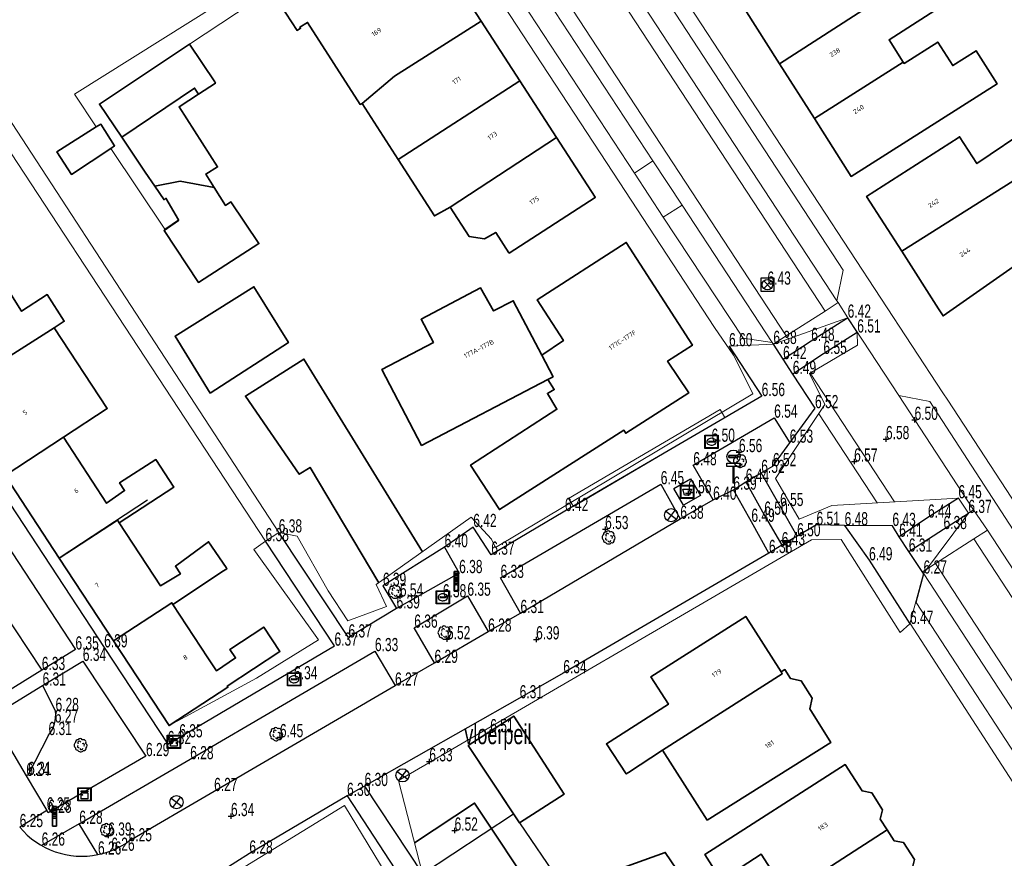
# Model space of a CAD drawing. Header units: metres. Extents: x 154991 to 155595, y 461305 to 461800.
# Tile 65 of 88: x 155293 to 155368, y 461616 to 461679. Entities that reach past the tile are written whole.
import ezdxf
from ezdxf.enums import TextEntityAlignment as Align

# ---------------------------------------------------------------- set-up
doc = ezdxf.new("R2010")
doc.units = ezdxf.units.M
for name, color, linetype in [('AFSLUITPAAL', 1, 'Continuous'), ('AFVAL-ONDERGRONDS', 255, 'Continuous'), ('B01', 204, 'Continuous'), ('B07', 230, 'Continuous'), ('BOOM', 1, 'Continuous'), ('BRANDKRAAN', 204, 'Continuous'), ('CAI-KAST', 153, 'Continuous'), ('GMV', 1, 'Continuous'), ('GMV text', 1, 'Continuous'), ('LICHTMAST', 1, 'Continuous'), ('M02', 102, 'Continuous'), ('ORL', 1, 'Continuous'), ('RIOOLPUT', 1, 'Continuous'), ('STRAATNAAMBORD', 1, 'Continuous'), ('VERKEERSBORD', 1, 'Continuous'), ('WATERLEIDINGPUT', 1, 'Continuous')]:
    doc.layers.add(name, color=color, linetype=linetype)
for name, color, linetype, lineweight in [('B-WE-GR-GROENVOORZIENING-GV', 80, 'Continuous', 18), ('B-WE-GR-HAAG-GV', 90, 'Continuous', 13), ('B-WE-IE-TERREINAFSCHEIDING_KUNSTMATIG_HEKWERK-G', 20, 'IE-TERREINAFSCHEIDING_KUNSTMATIG-SO', 18), ('B-WE-OG-BEBOUWING-GV', 7, 'Continuous', 35), ('B-WE-OG-BEBOUWING-T18', 10, 'Continuous', 18), ('B-WE-OG-TERREIN_ERF-GV', 7, 'Continuous', 18), ('B-WE-VH-VERHARDING_ASFALT-GV', 252, 'Continuous', 18), ('B-WE-VH-VERHARDING_BETONSTRAATSTEEN-GV', 7, 'Continuous', 18), ('B-WE-VH-VERHARDING_TEGEL-GV', 252, 'Continuous', 18)]:
    doc.layers.add(name, color=color, linetype=linetype, lineweight=lineweight)
doc.layers.add('X-XX-AL-HULPLIJN-G', color=210, linetype='Continuous', lineweight=18, plot=False)
doc.styles.add('NLCS-ISO-M200-T18', font='NLCS-ISO.ttf', dxfattribs={"height": 0.36})
doc.linetypes.add('IE-TERREINAFSCHEIDING_KUNSTMATIG-SO', pattern='A,4,[82,NLCS.SHX,S=0.75,R=90,X=0,Y=0],4,-2', length=10)

# ---------------------------------------------------------------- blocks, each defined once
blk = doc.blocks.new('HOOGTEPUNT', base_point=(155115.983561, 461420.975541))
at = {"layer": 'M02'}
for points in [[(155115.983561, 461421.175541, 0), (155115.983561, 461420.975541, 0), (155115.983561, 461420.775541, 0)], [(155115.783561, 461420.975541, 0), (155115.983561, 461420.975541, 0), (155116.183561, 461420.975541, 0)]]:
    blk.add_polyline3d(points, dxfattribs=at)
blk = doc.blocks.new('IMG-WATERLEIDINGPUT', base_point=(155108.622899, 461548.274535))
at = {"layer": 'WATERLEIDINGPUT'}
blk.add_polyline3d([(155108.122899, 461548.774535, 0), (155109.122899, 461548.774535, 0), (155109.122899, 461547.774535, 0), (155108.122899, 461547.774535, 0)], close=True, dxfattribs=at)
for points in [[(155108.159546, 461547.837546, 0), (155108.159546, 461548.71665, 0)], [(155108.181145, 461548.738249, 0), (155109.060711, 461548.738249, 0)], [(155109.08231, 461548.71665, 0), (155109.08231, 461547.837546, 0)], [(155108.428947, 461548.319173, 0), (155108.807801, 461548.319173, 0)], [(155108.807801, 461548.242279, 0), (155108.428947, 461548.242279, 0)], [(155109.060711, 461547.815946, 0), (155108.181145, 461547.815946, 0)]]:
    blk.add_polyline3d(points, dxfattribs=at)
for centre, radius, start, end in [((155108.181145, 461548.71665), 0.0216, 90, 180), ((155109.060711, 461548.71665), 0.0216, 0, 90), ((155108.472824, 461548.275493), 0.220693, 151.888112, 235.200633), ((155108.6049, 461548.130087), 0.411039, 88.615315, 142.645462), ((155108.617701, 461548.530876), 0.513782, 238.188568, 271.964555), ((155108.43507, 461548.280726), 0.038931, 99.048842, 260.951158), ((155108.631656, 461548.130318), 0.411032, 38.321444, 92.345755), ((155108.61088, 461548.533498), 0.51668, 272.710601, 302.730871), ((155108.801513, 461548.280726), 0.038957, 279.287799, 80.712201), ((155108.761254, 461548.277928), 0.220693, 305.766514, 29.079035), ((155108.181145, 461547.837546), 0.0216, 180, 270), ((155109.060711, 461547.837546), 0.0216, 270, 0)]:
    blk.add_arc(centre, radius, start, end, dxfattribs=at)
blk = doc.blocks.new('AFSLUITPAAL', base_point=(155108.622899, 461548.274535))
at = {"layer": 'AFSLUITPAAL'}
for points in [[(155108.522899, 461549.274535, 0), (155108.522899, 461549.174535, 0), (155108.522899, 461549.074535, 0), (155108.522899, 461548.974535, 0), (155108.522899, 461548.874535, 0), (155108.522899, 461548.774535, 0), (155108.522899, 461548.674535, 0), (155108.522899, 461548.274535, 0), (155108.722899, 461548.274535, 0), (155108.722899, 461548.474535, 0), (155108.722899, 461548.674535, 0), (155108.722899, 461548.774535, 0), (155108.722899, 461548.874535, 0), (155108.722899, 461548.974535, 0), (155108.722899, 461549.074535, 0), (155108.722899, 461549.174535, 0), (155108.722899, 461549.274535, 0)], [(155108.522899, 461549.274535, 0), (155108.722899, 461549.274535, 0), (155108.722899, 461549.174535, 0), (155108.522899, 461549.174535, 0)], [(155108.722899, 461549.174535, 0), (155108.722899, 461549.074535, 0), (155108.522899, 461549.074535, 0), (155108.522899, 461549.174535, 0)], [(155108.722899, 461549.074535, 0), (155108.722899, 461548.974535, 0), (155108.522899, 461548.974535, 0), (155108.522899, 461549.074535, 0)], [(155108.722899, 461548.974535, 0), (155108.722899, 461548.874535, 0), (155108.522899, 461548.874535, 0), (155108.522899, 461548.974535, 0)], [(155108.722899, 461548.874535, 0), (155108.722899, 461548.774535, 0), (155108.522899, 461548.774535, 0), (155108.522899, 461548.874535, 0)], [(155108.722899, 461548.774535, 0), (155108.722899, 461548.674535, 0), (155108.522899, 461548.674535, 0), (155108.522899, 461548.774535, 0)], [(155108.722899, 461548.674535, 0), (155108.722899, 461548.474535, 0), (155108.722899, 461548.274535, 0), (155108.522899, 461548.274535, 0), (155108.522899, 461548.674535, 0)]]:
    blk.add_polyline3d(points, close=True, dxfattribs=at)
for points in [[(155108.522899, 461549.174535, 0), (155108.722899, 461549.174535, 0)], [(155108.522899, 461549.074535, 0), (155108.722899, 461549.074535, 0)], [(155108.522899, 461548.974535, 0), (155108.722899, 461548.974535, 0)], [(155108.522899, 461548.874535, 0), (155108.722899, 461548.874535, 0)], [(155108.522899, 461548.774535, 0), (155108.722899, 461548.774535, 0)], [(155108.522899, 461548.674535, 0), (155108.722899, 461548.674535, 0)]]:
    blk.add_polyline3d(points, dxfattribs=at)
blk = doc.blocks.new('IMG-CAI-KAST', base_point=(155108.622899, 461548.274535))
at = {"layer": 'CAI-KAST'}
for points in [[(155108.122899, 461548.774535, 0), (155109.122899, 461548.774535, 0), (155109.122899, 461547.774535, 0), (155108.122899, 461547.774535, 0)], [(155108.361131, 461548.538515, 0), (155108.872581, 461548.538515, 0), (155108.872581, 461548.461939, 0), (155108.361131, 461548.461939, 0)], [(155108.361131, 461548.381224, 0), (155108.872581, 461548.381224, 0), (155108.872581, 461547.942466, 0), (155108.361131, 461547.942466, 0)]]:
    blk.add_polyline3d(points, close=True, dxfattribs=at)
for points in [[(155108.159546, 461547.837546, 0), (155108.159546, 461548.71665, 0)], [(155108.181145, 461548.738249, 0), (155109.060711, 461548.738249, 0)], [(155109.08231, 461548.71665, 0), (155109.08231, 461547.837546, 0)], [(155109.060711, 461547.815946, 0), (155108.181145, 461547.815946, 0)]]:
    blk.add_polyline3d(points, dxfattribs=at)
blk.add_circle((155108.446027, 461548.24049), 0.035426, dxfattribs=at)
for centre, start, end in [((155108.181145, 461548.71665), 90, 180), ((155109.060711, 461548.71665), 0, 90), ((155108.181145, 461547.837546), 180, 270), ((155109.060711, 461547.837546), 270, 0)]:
    blk.add_arc(centre, 0.0216, start, end, dxfattribs=at)
blk = doc.blocks.new('BOOM', base_point=(155108.622899, 461548.274535))
at = {"layer": 'BOOM'}
for centre, radius, start, end in [((155108.572899, 461548.624535), 0.158114, 18.434949, 161.565051), ((155108.572899, 461548.624535), 0.158114, 18.434949, 161.565051), ((155108.372899, 461548.274535), 0.25, 126.869898, 233.130102), ((155108.372899, 461548.274535), 0.25, 126.869898, 233.130102), ((155108.321787, 461548.024535), 0.11081, 153.17782, 293.001444), ((155108.321787, 461548.024535), 0.11081, 153.17782, 293.001444), ((155108.372899, 461548.524535), 0.158114, 71.565051, 198.434949), ((155108.372899, 461548.524535), 0.158114, 71.565051, 198.434949), ((155108.445065, 461548.176059), 0.087156, 120.494353, 299.107534), ((155108.518263, 461548.448649), 0.120777, 31.865611, 217.853307), ((155108.659777, 461548.056729), 0.119188, 202.088508, 359.606186), ((155108.812875, 461548.489269), 0.205959, 332.06579, 115.90362), ((155108.812875, 461548.489269), 0.205959, 332.06579, 115.90362), ((155108.788223, 461548.272242), 0.121571, 323.70867, 121.149856), ((155108.872899, 461548.024535), 0.158114, 251.565051, 18.434949), ((155108.872899, 461548.024535), 0.158114, 251.565051, 18.434949), ((155108.933756, 461548.227037), 0.176645, 300.30792, 69.770414), ((155108.933756, 461548.227037), 0.176645, 300.30792, 69.770414), ((155108.609924, 461548.050485), 0.276255, 207.591124, 320.438098), ((155108.609924, 461548.050485), 0.276255, 207.591124, 320.438098)]:
    blk.add_arc(centre, radius, start, end, dxfattribs=at)
blk = doc.blocks.new('LICHTMAST-LM', base_point=(155108.622899, 461649.747199))
at = {"layer": 'LICHTMAST'}
for points in [[(155108.222899, 461650.047199, 0), (155109.022899, 461649.447199, 0)], [(155108.922899, 461650.147199, 0), (155108.322899, 461649.347199, 0)]]:
    blk.add_polyline3d(points, dxfattribs=at)
blk.add_circle((155108.622899, 461649.747199), 0.5, dxfattribs=at)
blk = doc.blocks.new('VERKEERSBORD', base_point=(155108.622899, 461649.747199))
at = {"layer": 'VERKEERSBORD'}
for points in [[(155108.422899, 461650.347199, 0), (155108.822899, 461650.347199, 0), (155108.822899, 461650.247199, 0), (155108.632899, 461650.247199, 0), (155108.612899, 461650.247199, 0), (155108.422899, 461650.247199, 0)], [(155108.422899, 461650.347199, 0), (155108.822899, 461650.347199, 0), (155108.822899, 461650.247199, 0), (155108.632899, 461650.247199, 0), (155108.612899, 461650.247199, 0), (155108.422899, 461650.247199, 0)], [(155108.487462, 461650.582699, 0), (155108.487462, 461650.522199, 0), (155108.752837, 461650.522199, 0), (155108.752837, 461650.583387, 0)], [(155108.487462, 461650.582699, 0), (155108.487462, 461650.522199, 0), (155108.752837, 461650.522199, 0), (155108.752837, 461650.583387, 0)], [(155108.487462, 461650.582699, 0), (155108.752837, 461650.583387, 0), (155108.752837, 461650.522199, 0), (155108.487462, 461650.522199, 0)], [(155108.632899, 461650.247199, 0), (155108.632899, 461649.747199, 0), (155108.612899, 461649.747199, 0), (155108.612899, 461650.247199, 0)]]:
    blk.add_polyline3d(points, close=True, dxfattribs=at)
for points in [[(155108.612899, 461650.247199, 0), (155108.612899, 461649.747199, 0)], [(155108.632899, 461650.247199, 0), (155108.632899, 461649.747199, 0), (155108.612899, 461649.747199, 0)]]:
    blk.add_polyline3d(points, dxfattribs=at)
blk.add_circle((155108.622899, 461650.547199), 0.2, dxfattribs=at)
blk.add_circle((155108.622899, 461650.547199), 0.2, dxfattribs=at)
blk = doc.blocks.new('IMG-AFVAL_APART_PLAATS', base_point=(155108.622899, 461548.274535))
at = {"layer": 'AFVAL-ONDERGRONDS'}
for points in [[(155108.122899, 461548.774535, 0), (155109.122899, 461548.774535, 0), (155109.122899, 461547.774535, 0), (155108.122899, 461547.774535, 0)], [(155108.286723, 461548.471717, 0), (155108.953676, 461548.471717, 0), (155108.813394, 461548.024025, 0), (155108.427005, 461548.024025, 0)]]:
    blk.add_polyline3d(points, close=True, dxfattribs=at)
for points in [[(155108.159546, 461547.837546, 0), (155108.159546, 461548.71665, 0)], [(155108.181145, 461548.738249, 0), (155109.060711, 461548.738249, 0)], [(155109.08231, 461548.71665, 0), (155109.08231, 461547.837546, 0)], [(155109.060711, 461547.815946, 0), (155108.181145, 461547.815946, 0)]]:
    blk.add_polyline3d(points, dxfattribs=at)
for centre, start, end in [((155108.181145, 461548.71665), 90, 180), ((155109.060711, 461548.71665), 0, 90), ((155108.181145, 461547.837546), 180, 270), ((155109.060711, 461547.837546), 270, 0)]:
    blk.add_arc(centre, 0.0216, start, end, dxfattribs=at)
blk = doc.blocks.new('IMG-BRANDKRAAN-_OF_PUT', base_point=(155108.622899, 461548.274535))
at = {"layer": 'BRANDKRAAN'}
blk.add_polyline3d([(155108.122899, 461548.774535, 0), (155109.122899, 461548.774535, 0), (155109.122899, 461547.774535, 0), (155108.122899, 461547.774535, 0)], close=True, dxfattribs=at)
for points in [[(155108.159546, 461547.837546, 0), (155108.159546, 461548.71665, 0)], [(155108.181145, 461548.738249, 0), (155109.060711, 461548.738249, 0)], [(155109.08231, 461548.71665, 0), (155109.08231, 461547.837546, 0)], [(155108.428947, 461548.319173, 0), (155108.807801, 461548.319173, 0)], [(155108.807801, 461548.242279, 0), (155108.428947, 461548.242279, 0)], [(155109.060711, 461547.815946, 0), (155108.181145, 461547.815946, 0)]]:
    blk.add_polyline3d(points, dxfattribs=at)
for centre, radius, start, end in [((155108.181145, 461548.71665), 0.0216, 90, 180), ((155109.060711, 461548.71665), 0.0216, 0, 90), ((155108.472824, 461548.275493), 0.220693, 151.888112, 235.200633), ((155108.6049, 461548.130087), 0.411039, 88.615315, 142.645462), ((155108.617701, 461548.530876), 0.513782, 238.188568, 271.964555), ((155108.43507, 461548.280726), 0.038931, 99.048842, 260.951158), ((155108.631656, 461548.130318), 0.411032, 38.321444, 92.345755), ((155108.61088, 461548.533498), 0.51668, 272.710601, 302.730871), ((155108.801513, 461548.280726), 0.038957, 279.287799, 80.712201), ((155108.761254, 461548.277928), 0.220693, 305.766514, 29.079035), ((155108.181145, 461547.837546), 0.0216, 180, 270), ((155109.060711, 461547.837546), 0.0216, 270, 0)]:
    blk.add_arc(centre, radius, start, end, dxfattribs=at)
blk = doc.blocks.new('STRAATNAAMBORD', base_point=(155108.622899, 461548.274535))
at = {"layer": 'STRAATNAAMBORD'}
for points in [[(155108.422899, 461548.874535, 0), (155108.822899, 461548.874535, 0), (155108.822899, 461548.774535, 0), (155108.632899, 461548.774535, 0), (155108.612899, 461548.774535, 0), (155108.422899, 461548.774535, 0)], [(155108.422899, 461548.874535, 0), (155108.822899, 461548.874535, 0), (155108.822899, 461548.774535, 0), (155108.632899, 461548.774535, 0), (155108.612899, 461548.774535, 0), (155108.422899, 461548.774535, 0)], [(155108.422899, 461548.874535, 0), (155108.822899, 461548.874535, 0), (155108.822899, 461548.774535, 0), (155108.632899, 461548.774535, 0), (155108.612899, 461548.774535, 0), (155108.422899, 461548.774535, 0)], [(155108.422899, 461548.874535, 0), (155108.822899, 461548.874535, 0), (155108.822899, 461548.774535, 0), (155108.632899, 461548.774535, 0), (155108.612899, 461548.774535, 0), (155108.422899, 461548.774535, 0)], [(155108.458415, 461548.839488, 0), (155108.785665, 461548.839488, 0), (155108.786352, 461548.816801, 0), (155108.458466, 461548.81727, 0)], [(155108.458415, 461548.839488, 0), (155108.785665, 461548.839488, 0), (155108.786352, 461548.816801, 0), (155108.458466, 461548.81727, 0)], [(155108.458415, 461548.839488, 0), (155108.458466, 461548.81727, 0), (155108.786352, 461548.816801, 0), (155108.785665, 461548.839488, 0)], [(155108.458415, 461548.839488, 0), (155108.458466, 461548.81727, 0), (155108.786352, 461548.816801, 0), (155108.785665, 461548.839488, 0)], [(155108.458415, 461548.839488, 0), (155108.458466, 461548.81727, 0), (155108.786352, 461548.816801, 0), (155108.785665, 461548.839488, 0)], [(155108.632899, 461548.774535, 0), (155108.632899, 461548.274535, 0), (155108.612899, 461548.274535, 0), (155108.612899, 461548.774535, 0)]]:
    blk.add_polyline3d(points, close=True, dxfattribs=at)
for points in [[(155108.612899, 461548.774535, 0), (155108.612899, 461548.274535, 0)], [(155108.632899, 461548.774535, 0), (155108.632899, 461548.274535, 0), (155108.612899, 461548.274535, 0)]]:
    blk.add_polyline3d(points, dxfattribs=at)
blk = doc.blocks.new('RIOOLPUT', base_point=(155111.642364, 461649.747199))
at = {"layer": 'RIOOLPUT'}
blk.add_polyline3d([(155111.142364, 461650.247199, 0), (155111.142364, 461649.247199, 0), (155112.142364, 461649.247199, 0), (155112.142364, 461650.247199, 0)], close=True, dxfattribs=at)
for points in [[(155111.359522, 461650.030042, 0), (155111.925207, 461649.464357, 0)], [(155111.360446, 461649.465282, 0), (155111.926259, 461650.031094, 0)]]:
    blk.add_polyline3d(points, dxfattribs=at)
blk.add_circle((155111.642364, 461649.747199), 0.4, dxfattribs=at)

msp = doc.modelspace()

# ---------------------------------------------------------------- linework, layer by layer
at = {"layer": 'B-WE-GR-GROENVOORZIENING-GV', "flags": 128}
msp.add_lwpolyline([(155335.437, 461642.483), (155346.918, 461649.22), (155346.556, 461649.838), (155335.075, 461643.101)], close=True, dxfattribs=at)
at = {"layer": 'B-WE-GR-HAAG-GV', "flags": 128}
msp.add_lwpolyline([(155335.437, 461642.483), (155346.918, 461649.22), (155346.556, 461649.838), (155335.075, 461643.101)], close=True, dxfattribs=at)
at = {"layer": 'B-WE-IE-TERREINAFSCHEIDING_KUNSTMATIG_HEKWERK-G', "flags": 128}
msp.add_lwpolyline([(155304.469, 461663.513), (155305.415, 461664.145)], dxfattribs=at)
at = {"layer": 'B-WE-OG-BEBOUWING-GV', "flags": 128}
for points in [[(155355.064, 461684.51), (155348.371, 461680.26), (155351.056, 461676.043), (155362.272, 461683.28), (155360.886, 461685.435), (155359.269, 461684.406), (155358.074, 461686.234), (155355.179, 461684.33)], [(155319.434, 461673.034), (155321.885, 461675.114), (155328.443, 461679.277), (155325.791, 461683.377), (155324.07, 461682.264), (155322.766, 461684.278), (155320.835, 461683.029), (155319.286, 461685.421), (155312.793, 461681.218), (155314.507, 461678.569), (155314.763, 461678.735), (155314.714, 461678.811), (155315.289, 461679.181), (155319.287, 461672.96)], [(155351.056, 461676.043), (155353.696, 461671.894), (155360.433, 461676.168), (155359.361, 461677.852), (155363.889, 461680.764), (155362.272, 461683.28)], [(155328.443, 461679.277), (155321.885, 461675.114), (155319.434, 461673.034), (155322.166, 461668.779), (155331.367, 461674.756)], [(155301.212, 461670.469), (155306.729, 461674.2), (155307.03, 461673.735), (155308.307, 461674.578), (155308.252, 461674.684), (155306.348, 461677.539), (155299.52, 461672.987)], [(155360.433, 461676.168), (155353.696, 461671.894), (155356.494, 461667.499), (155367.541, 461674.533), (155365.954, 461677.026), (155364.184, 461675.899), (155363.047, 461677.686), (155360.499, 461676.064)], [(155301.212, 461670.469), (155302.98, 461667.838), (155303.721, 461666.754), (155305.643, 461667.144), (155308.207, 461666.676), (155307.576, 461667.687), (155308.468, 461668.227), (155305.55, 461672.768), (155307.03, 461673.735), (155306.729, 461674.2)], [(155326.109, 461665.185), (155334.146, 461670.461), (155331.367, 461674.756), (155322.166, 461668.779), (155324.906, 461664.511)], [(155373.026, 461669.784), (155376.583, 461672.071), (155375.367, 461673.99), (155371.664, 461671.504), (155371.393, 461671.883), (155370.231, 461671.126), (155370.123, 461671.261), (155366.014, 461668.478), (155364.707, 461670.506), (155364.589, 461670.43), (155357.657, 461665.995), (155360.316, 461661.838), (155372.993, 461669.832)], [(155299.283, 461671.252), (155296.293, 461669.356), (155297.401, 461667.654), (155300.376, 461669.62), (155300.672, 461669.829), (155299.618, 461671.464)], [(155334.146, 461670.461), (155326.109, 461665.185), (155327.537, 461662.962), (155328.701, 461662.778), (155329.549, 461663.265), (155330.546, 461661.725), (155330.563, 461661.698), (155337.085, 461665.917), (155337.075, 461665.932)], [(155360.316, 461661.838), (155363.112, 461657.466), (155363.45, 461656.937), (155375.911, 461665.642), (155373.026, 461669.784), (155372.993, 461669.832)], [(155308.207, 461666.676), (155305.643, 461667.144), (155303.721, 461666.754), (155304.413, 461665.741), (155304.549, 461665.849), (155305.503, 461664.204), (155305.521, 461664.173), (155304.413, 461663.417), (155307.034, 461659.47), (155311.602, 461662.416), (155309.467, 461665.578), (155309.062, 461665.308)], [(155333.042, 461653.956), (155333.894, 461652.325), (155333.511, 461652.125), (155333.982, 461651.35), (155333.466, 461651.062), (155334.192, 461649.86), (155327.647, 461645.609), (155329.827, 461642.253), (155339.269, 461648.26), (155339.409, 461648.041), (155344.173, 461651.09), (155342.573, 461653.513), (155344.457, 461654.725), (155339.438, 461662.501), (155332.699, 461658.151), (155334.684, 461655.075)], [(155284.143, 461657.384), (155288.255, 461651.113), (155292.68, 461654.014), (155292.752, 461653.903), (155296.079, 461656.028), (155296.853, 461656.522), (155295.556, 461658.549), (155293.616, 461657.289), (155290.876, 461661.611), (155290.792, 461661.744)], [(155307.922, 461651.068), (155313.842, 461654.905), (155311.221, 461659.148), (155305.247, 461655.393)], [(155333.042, 461653.956), (155330.884, 461658.086), (155329.391, 461657.306), (155328.391, 461659.063), (155323.888, 461656.682), (155324.83, 461654.923), (155320.922, 461652.881), (155323.931, 461647.12), (155333.511, 461652.125), (155333.894, 461652.325)], [(155288.255, 461651.113), (155292.368, 461644.841), (155296.786, 461647.738), (155300.112, 461649.919), (155296.079, 461656.028), (155292.752, 461653.903), (155292.68, 461654.014)], [(155296.48, 461638.569), (155300.893, 461641.462), (155301.025, 461641.26), (155305.156, 461643.964), (155303.782, 461646.039), (155301.052, 461644.283), (155301.43, 461643.689), (155300.061, 461642.733), (155296.786, 461647.738), (155292.368, 461644.841)], [(155305.086, 461635.054), (155308.922, 461637.6), (155309.179, 461637.771), (155309.111, 461637.871), (155307.787, 461639.817), (155305.273, 461637.952), (155305.652, 461637.385), (155304.154, 461636.479), (155301.025, 461641.26), (155300.893, 461641.462), (155296.48, 461638.569), (155300.593, 461632.297), (155304.999, 461635.186)], [(155307.734, 461631.008), (155305.086, 461635.054), (155304.999, 461635.186), (155300.593, 461632.297), (155304.803, 461625.877), (155309.258, 461628.79), (155309.206, 461628.87), (155313.194, 461631.503), (155311.975, 461633.349), (155309.407, 461631.654), (155309.839, 461631.005), (155308.379, 461630.041)], [(155339.613, 461622.328), (155342.183, 461624.03), (155351.268, 461629.814), (155351.181, 461629.949), (155348.498, 461634.155), (155341.313, 461629.568), (155342.636, 461627.497), (155337.935, 461624.495), (155339.441, 461622.217)], [(155345.586, 461618.713), (155354.945, 461624.608), (155353.342, 461627.153), (155353.524, 461627.958), (155352.699, 461629.271), (155351.895, 461629.451), (155351.467, 461630.131), (155351.181, 461629.949), (155351.268, 461629.814), (155342.183, 461624.03)], [(155327.454, 461624.363), (155331.358, 461618.508), (155334.73, 461620.686), (155330.912, 461626.597)], [(155351.628, 461613.091), (155359.216, 461617.971), (155358.692, 461618.787), (155358.873, 461619.499), (155358.043, 461620.796), (155357.317, 461620.93), (155356.034, 461622.928), (155345.403, 461616.104), (155346.639, 461614.178), (155349.67, 461616.135)], [(155359.216, 461617.971), (155351.628, 461613.091), (155353.381, 461610.365), (155350.344, 461608.447), (155351.781, 461606.208), (155362.394, 461613.02), (155361.101, 461615.034), (155361.277, 461615.728), (155360.447, 461617.025), (155359.739, 461617.156)], [(155340.343, 461612.138), (155343.67, 461614.358), (155342.395, 461616.269), (155338.526, 461614.861)]]:
    msp.add_lwpolyline(points, close=True, dxfattribs=at)
for points in [[(155324.003, 461639.053), (155315.014, 461653.666), (155310.581, 461650.856), (155314.661, 461644.937), (155315.485, 461645.45), (155320.696, 461636.713)], [(155324.004, 461614.642), (155327.5, 461609.362), (155329.969, 461610.996), (155332.715, 461612.814), (155327.951, 461620.01), (155323.403, 461617)]]:
    msp.add_lwpolyline(points, dxfattribs=at)
at = {"layer": 'B-WE-OG-TERREIN_ERF-GV', "flags": 128}
for points in [[(155320.431, 461713.831), (155324.453, 461707.643), (155325.855, 461708.532), (155363.438, 461651.102), (155363.804, 461650.542), (155403.966, 461589.03), (155412.233, 461576.226), (155414.748, 461572.33), (155444.758, 461591.464)], [(155324.294, 461689.412), (155306.348, 461677.539), (155308.252, 461674.684), (155308.307, 461674.578), (155307.03, 461673.735), (155305.55, 461672.768), (155308.468, 461668.227), (155307.576, 461667.687), (155308.207, 461666.676), (155309.062, 461665.308), (155309.467, 461665.578), (155311.602, 461662.416), (155307.034, 461659.47), (155304.413, 461663.417), (155305.521, 461664.173), (155305.503, 461664.204), (155304.469, 461663.513), (155300.376, 461669.62), (155297.401, 461667.654), (155296.293, 461669.356), (155299.283, 461671.252), (155297.618, 461673.736), (155323.811, 461690.151), (155311.968, 461708.401)], [(155347.576, 461653.946), (155346.13, 461656.044), (155338.893, 461667.103), (155324.294, 461689.412)], [(155273.862, 461680.309), (155283.5, 461685.926), (155313.106, 461640.518)], [(155312.092, 461639.848), (155283.154, 461683.984), (155274.406, 461678.853)], [(155325.791, 461683.377), (155328.443, 461679.277), (155331.367, 461674.756), (155334.146, 461670.461), (155337.075, 461665.932), (155337.085, 461665.917), (155330.563, 461661.698), (155330.546, 461661.725), (155329.549, 461663.265), (155328.701, 461662.778), (155327.537, 461662.962), (155326.109, 461665.185), (155324.906, 461664.511), (155322.166, 461668.779), (155319.434, 461673.034), (155319.287, 461672.96), (155315.289, 461679.181), (155314.714, 461678.811), (155314.763, 461678.735), (155314.507, 461678.569), (155312.793, 461681.218)], [(155290.876, 461661.611), (155293.616, 461657.289), (155295.556, 461658.549), (155296.853, 461656.522), (155296.079, 461656.028), (155300.112, 461649.919), (155296.786, 461647.738), (155300.061, 461642.733), (155301.43, 461643.689), (155301.052, 461644.283), (155303.782, 461646.039), (155305.156, 461643.964), (155301.025, 461641.26), (155304.154, 461636.479), (155305.652, 461637.385), (155305.273, 461637.952), (155307.787, 461639.817), (155309.111, 461637.871), (155309.179, 461637.771), (155308.922, 461637.6), (155305.086, 461635.054), (155307.734, 461631.008), (155308.379, 461630.041), (155309.839, 461631.005), (155309.407, 461631.654), (155311.975, 461633.349), (155313.194, 461631.503), (155309.206, 461628.87), (155309.258, 461628.79), (155304.803, 461625.877), (155300.593, 461632.297), (155296.48, 461638.569), (155292.368, 461644.841)], [(155320.696, 461636.713), (155315.485, 461645.45), (155314.661, 461644.937), (155310.581, 461650.856), (155315.014, 461653.666), (155324.003, 461639.053)], [(155335.259, 461642.787), (155335.075, 461643.101), (155346.556, 461649.838), (155346.685, 461649.617)], [(155323.403, 461617), (155327.951, 461620.01), (155332.715, 461612.814), (155329.969, 461610.996), (155330.002, 461610.946), (155334.482, 461613.911), (155340.399, 461604.826), (155345.761, 461596.602), (155347.347, 461597.614), (155349.924, 461599.259), (155352.365, 461600.818), (155354.926, 461602.452), (155357.353, 461604.002), (155359.816, 461605.574), (155362.349, 461607.191), (155364.928, 461608.837), (155373.465, 461614.287), (155360.953, 461633.622)]]:
    msp.add_lwpolyline(points, dxfattribs=at)
for points in [[(155353.696, 461671.894), (155351.056, 461676.043), (155348.371, 461680.26), (155345.561, 461684.675), (155356.701, 461691.767), (155358.345, 461689.184), (155353.893, 461686.349), (155355.064, 461684.51), (155355.179, 461684.33), (155358.074, 461686.234), (155359.269, 461684.406), (155360.886, 461685.435), (155362.272, 461683.28), (155363.889, 461680.764), (155359.361, 461677.852), (155360.433, 461676.168), (155360.499, 461676.064), (155363.047, 461677.686), (155364.184, 461675.899), (155365.954, 461677.026), (155367.541, 461674.533), (155356.494, 461667.499)], [(155373.026, 461669.784), (155375.911, 461665.642), (155363.45, 461656.937), (155363.112, 461657.466), (155360.316, 461661.838), (155357.657, 461665.995), (155364.589, 461670.43), (155364.707, 461670.506), (155366.014, 461668.478), (155370.123, 461671.261), (155370.231, 461671.126), (155371.393, 461671.883), (155371.664, 461671.504), (155375.367, 461673.99), (155376.583, 461672.071)], [(155328.391, 461659.063), (155329.391, 461657.306), (155330.884, 461658.086), (155333.042, 461653.956), (155334.684, 461655.075), (155332.699, 461658.151), (155339.438, 461662.501), (155344.457, 461654.725), (155342.573, 461653.513), (155344.173, 461651.09), (155339.409, 461648.041), (155339.269, 461648.26), (155329.827, 461642.253), (155327.647, 461645.609), (155334.192, 461649.86), (155333.466, 461651.062), (155333.982, 461651.35), (155333.511, 461652.125), (155323.931, 461647.12), (155320.922, 461652.881), (155324.83, 461654.923), (155323.888, 461656.682)], [(155307.922, 461651.068), (155305.247, 461655.393), (155311.221, 461659.148), (155313.842, 461654.905)], [(155342.183, 461624.03), (155339.613, 461622.328), (155339.441, 461622.217), (155337.935, 461624.495), (155342.636, 461627.497), (155341.313, 461629.568), (155348.498, 461634.155), (155351.181, 461629.949), (155351.467, 461630.131), (155351.895, 461629.451), (155352.699, 461629.271), (155353.524, 461627.958), (155353.342, 461627.153), (155354.945, 461624.608), (155345.586, 461618.713)], [(155334.73, 461620.686), (155331.358, 461618.508), (155327.454, 461624.363), (155330.912, 461626.597)], [(155350.344, 461608.447), (155353.381, 461610.365), (155351.628, 461613.091), (155349.67, 461616.135), (155346.639, 461614.178), (155345.403, 461616.104), (155356.034, 461622.928), (155357.317, 461620.93), (155358.043, 461620.796), (155358.873, 461619.499), (155358.692, 461618.787), (155359.216, 461617.971), (155359.739, 461617.156), (155360.447, 461617.025), (155361.277, 461615.728), (155361.101, 461615.034), (155362.394, 461613.02), (155351.781, 461606.208)], [(155340.343, 461612.138), (155338.526, 461614.861), (155342.395, 461616.269), (155343.67, 461614.358)]]:
    msp.add_lwpolyline(points, close=True, dxfattribs=at)
at = {"layer": 'B-WE-VH-VERHARDING_ASFALT-GV', "flags": 128}
for points in [[(155318.314, 461712.554), (155354.505, 461657.297), (155355.505, 461657.936), (155355.411, 461658.08), (155336.686, 461686.7), (155334.49, 461690.034), (155324.548, 461705.105), (155319.324, 461713.2)], [(155315.391, 461710.683), (155351.561, 461655.419), (155354.505, 461657.297), (155318.314, 461712.554)], [(155314.374, 461710.03), (155314.444, 461709.921), (155318.245, 461704.175), (155323.802, 461695.658), (155328.736, 461688.108), (155341.463, 461668.69), (155343.667, 461665.321), (155350.507, 461654.917), (155350.584, 461654.796), (155351.561, 461655.419), (155315.391, 461710.683)], [(155366.806, 461640.704), (155365.782, 461640.041), (155416.012, 461563.19), (155418.121, 461559.963), (155422.486, 461553.702), (155427.451, 461546.809), (155432.197, 461540.416), (155432.332, 461540.495), (155432.472, 461540.576), (155433.923, 461541.583), (155432.833, 461542.96)], [(155417.059, 461563.653), (155410.65, 461573.342), (155393.406, 461599.942), (155391.132, 461603.433), (155366.806, 461640.704)], [(155428.896, 461534.782), (155431.906, 461530.145), (155436.953, 461533.313), (155434.883, 461536.599), (155432.332, 461540.495), (155432.197, 461540.416), (155427.451, 461546.809), (155422.486, 461553.702), (155418.121, 461559.963), (155416.012, 461563.19), (155365.782, 461640.041), (155362.888, 461638.167), (155398.134, 461584.217)], [(155398.134, 461584.217), (155362.888, 461638.167), (155361.898, 461637.526), (155361.982, 461637.388), (155373.787, 461619.329), (155376.185, 461615.663), (155380.101, 461609.675), (155383.019, 461604.982), (155388.959, 461595.9)]]:
    msp.add_lwpolyline(points, dxfattribs=at)
at = {"layer": 'B-WE-VH-VERHARDING_BETONSTRAATSTEEN-GV', "flags": 128}
for points in [[(155327.344, 461687.172), (155340.063, 461667.751), (155341.463, 461668.69), (155328.736, 461688.108)], [(155355.411, 461658.08), (155355.89, 461660.396), (155338.088, 461687.626), (155336.686, 461686.7)], [(155340.063, 461667.751), (155342.245, 461664.415), (155343.667, 461665.321), (155341.463, 461668.69)], [(155350.507, 461654.917), (155343.667, 461665.321), (155342.245, 461664.415), (155348.29, 461655.251)], [(155360.1, 461650.905), (155365.755, 461642.223), (155366.806, 461640.704), (155391.132, 461603.433), (155392.544, 461604.334), (155369.429, 461639.716), (155362.44, 461650.436)], [(155372.353, 461618.433), (155373.787, 461619.329), (155361.982, 461637.388), (155361.42, 461635.198)]]:
    msp.add_lwpolyline(points, close=True, dxfattribs=at)
for points in [[(155356.226, 461656.786), (155356.245, 461656.798), (155355.505, 461657.936), (155354.505, 461657.297), (155351.561, 461655.419), (155350.594, 461654.802)], [(155365.337, 461641.954), (155365.755, 461642.223), (155360.1, 461650.905), (155356.245, 461656.798), (155356.226, 461656.786)], [(155359.781, 461642.829), (155353.39, 461652.598)], [(155354.029, 461649.511), (155358.469, 461642.753)], [(155358.469, 461642.753), (155354.029, 461649.511)], [(155362.211, 461637.729), (155362.888, 461638.167), (155365.782, 461640.041), (155366.806, 461640.704), (155365.755, 461642.223), (155365.337, 461641.954)]]:
    msp.add_lwpolyline(points, dxfattribs=at)
at = {"layer": 'B-WE-VH-VERHARDING_TEGEL-GV', "flags": 128}
for points in [[(155319.324, 461713.2), (155324.548, 461705.105), (155326.948, 461704.621), (155335.897, 461690.972), (155338.088, 461687.626), (155355.89, 461660.396), (155355.411, 461658.08), (155355.505, 461657.936), (155356.245, 461656.798), (155360.1, 461650.905), (155362.44, 461650.436), (155369.429, 461639.716), (155392.544, 461604.334), (155394.824, 461600.831), (155411.15, 461575.527), (155412.233, 461576.226), (155403.966, 461589.03), (155363.804, 461650.542), (155363.438, 461651.102), (155325.855, 461708.532), (155324.453, 461707.643), (155320.431, 461713.831)], [(155311.968, 461708.401), (155323.811, 461690.151), (155324.294, 461689.412), (155338.893, 461667.103)], [(155350.58, 461654.802), (155350.507, 461654.917), (155348.29, 461655.251), (155342.245, 461664.415), (155340.063, 461667.751), (155327.344, 461687.172), (155322.412, 461694.76), (155316.847, 461703.203), (155313.043, 461709.035), (155313.028, 461709.058)], [(155313.106, 461640.518), (155283.5, 461685.926), (155273.862, 461680.309)], [(155274.406, 461678.853), (155283.154, 461683.984), (155312.092, 461639.848)], [(155338.893, 461667.103), (155346.13, 461656.044), (155347.576, 461653.946)], [(155374.78, 461614.722), (155372.353, 461618.433), (155361.42, 461635.198), (155361.982, 461637.388), (155361.971, 461637.405)], [(155360.953, 461633.622), (155373.465, 461614.287)]]:
    msp.add_lwpolyline(points, dxfattribs=at)
msp.add_lwpolyline([(155305.503, 461664.204), (155304.549, 461665.849), (155304.413, 461665.741), (155303.721, 461666.754), (155302.98, 461667.838), (155301.212, 461670.469), (155299.52, 461672.987), (155306.348, 461677.539), (155324.294, 461689.412), (155323.811, 461690.151), (155297.618, 461673.736), (155299.283, 461671.252), (155299.618, 461671.464), (155300.672, 461669.829), (155300.376, 461669.62), (155304.469, 461663.513)], close=True, dxfattribs=at)
at = {"layer": 'B01'}
for points in [[(155280.931, 461675.024), (155279.537, 461674.11), (155276.154, 461679.266), (155271.708, 461676.348), (155275.917, 461669.928), (155280.03, 461663.656), (155284.143, 461657.384), (155288.255, 461651.113), (155292.368, 461644.841), (155296.48, 461638.569), (155300.593, 461632.297), (155304.803, 461625.877), (155309.258, 461628.79), (155309.206, 461628.87), (155313.194, 461631.503), (155311.975, 461633.349), (155309.407, 461631.654)], [(155334.684, 461655.075), (155332.699, 461658.151), (155339.438, 461662.501), (155344.457, 461654.725), (155342.573, 461653.513), (155344.173, 461651.09), (155339.409, 461648.041), (155339.269, 461648.26), (155329.827, 461642.253), (155327.647, 461645.609), (155334.192, 461649.86), (155333.466, 461651.062)], [(155337.935, 461624.495), (155342.636, 461627.497), (155341.313, 461629.568), (155348.498, 461634.155), (155351.181, 461629.949), (155351.467, 461630.131), (155351.895, 461629.451), (155352.699, 461629.271), (155353.524, 461627.958), (155353.342, 461627.153), (155354.945, 461624.608), (155345.586, 461618.713)], [(155330.644, 461607.847), (155331.613, 461608.48), (155329.955, 461611.017), (155327.452, 461609.381), (155324.011, 461614.646), (155330.898, 461619.199), (155327.454, 461624.363), (155330.912, 461626.597), (155334.73, 461620.686), (155331.358, 461618.508), (155334.306, 461614.172)], [(155346.639, 461614.178), (155345.403, 461616.104), (155356.034, 461622.928), (155357.317, 461620.93), (155358.043, 461620.796), (155358.873, 461619.499), (155358.692, 461618.787), (155359.216, 461617.971), (155359.739, 461617.156), (155360.447, 461617.025), (155361.277, 461615.728), (155361.101, 461615.034), (155362.394, 461613.02), (155351.781, 461606.208), (155350.344, 461608.447)]]:
    msp.add_lwpolyline(points, dxfattribs=at)
at = {"layer": 'B07'}
for points in [[(155296.888, 461647.583), (155296.786, 461647.738), (155292.368, 461644.841)], [(155303.17, 461642.956), (155296.48, 461638.569)], [(155305.086, 461635.054), (155304.999, 461635.186), (155300.593, 461632.297)], [(155351.181, 461629.949), (155351.268, 461629.814), (155342.183, 461624.03)], [(155359.216, 461617.971), (155351.628, 461613.091)]]:
    msp.add_lwpolyline(points, dxfattribs=at)
at = {"layer": 'GMV'}
for points in [[(155274.573, 461679.22), (155270.525, 461676.577), (155274.069, 461671.148), (155288.63, 461648.893), (155299.878, 461631.81), (155304.696, 461624.474), (155305.568, 461624.987), (155317.333, 461631.936), (155312.105, 461639.857)], [(155262.253, 461671.176), (155264.338, 461672.35), (155267.189, 461667.54), (155274.815, 461654.603), (155275.339, 461653.691), (155281.435, 461643.358), (155283.616, 461639.668), (155284.167, 461638.705), (155290.808, 461627.42), (155291.319, 461626.553), (155293.979, 461622.063), (155295.53, 461619.448), (155293.476, 461618.184)], [(155351.328, 461653.655), (155353.459, 461655.036), (155356.219, 461656.797)], [(155356.949, 461655.672), (155354.385, 461654.046), (155352.064, 461652.527)], [(155301.73, 461617.109), (155308.211, 461620.918), (155321.921, 461628.915), (155324.912, 461630.631), (155328.976, 461633), (155331.427, 461634.408), (155343.54, 461641.556), (155346.027, 461642.999), (155347.559, 461643.76), (155348.5, 461644.349), (155349.672, 461645.031), (155350.556, 461645.541), (155351.833, 461647.32), (155353.748, 461649.938), (155352.064, 461652.527), (155351.328, 461653.655), (155350.592, 461654.802)], [(155347.231, 461654.635), (155349.705, 461650.855), (155334.795, 461642.142), (155329.212, 461638.831), (155327.848, 461640.93), (155325.673, 461639.397), (155320.999, 461636.472), (155322.034, 461634.76), (155318.394, 461632.559), (155313.106, 461640.518)], [(155346.027, 461642.999), (155344.525, 461645.614), (155350.652, 461649.217), (155351.833, 461647.32)], [(155352.389, 461640.228), (155351.101, 461642.519), (155349.672, 461645.031)], [(155348.5, 461644.349), (155349.903, 461641.861), (155351.224, 461639.548)], [(155331.427, 461634.408), (155329.916, 461637.073), (155342.056, 461644.173), (155343.54, 461641.556)], [(155350.254, 461638.957), (155348.926, 461641.326), (155347.559, 461643.76)], [(155364.612, 461643.109), (155362.309, 461641.646), (155360.125, 461640.195)], [(155284.167, 461638.705), (155284.261, 461638.804), (155287.868, 461641.04), (155290.489, 461642.627), (155297.701, 461631.648), (155295.153, 461630.091), (155290.928, 461627.492), (155290.808, 461627.42)], [(155360.855, 461639.066), (155363.486, 461640.775), (155365.367, 461641.994)], [(155287.868, 461641.04), (155295.153, 461630.091)], [(155361.971, 461637.404), (155360.855, 461639.066), (155360.125, 461640.195), (155359.614, 461641.009), (155355.99, 461641.059), (155353.861, 461641.094), (155352.389, 461640.228), (155351.224, 461639.548), (155350.254, 461638.957), (155334.673, 461629.849), (155331.365, 461627.948), (155319.613, 461621.301), (155318.283, 461620.549), (155310.881, 461616.182), (155305.703, 461612.907), (155304.038, 461611.922), (155301.306, 461610.372)], [(155355.99, 461641.059), (155357.845, 461638.407), (155360.944, 461633.587)], [(155325.673, 461639.397), (155326.779, 461637.437), (155322.034, 461634.76)], [(155324.912, 461630.631), (155323.377, 461633.299), (155327.404, 461635.721), (155328.976, 461633)], [(155297.993, 461618.434), (155306.398, 461623.333), (155320.396, 461631.522), (155321.921, 461628.915)], [(155291.319, 461626.553), (155291.448, 461626.618), (155295.209, 461628.913), (155298.26, 461630.776), (155303.048, 461623.566), (155295.637, 461619.268), (155295.53, 461619.448)], [(155295.209, 461628.913), (155296.192, 461626.983)], [(155295.661, 461625.16), (155294.115, 461622.138), (155293.979, 461622.063)], [(155319.613, 461621.301), (155324.011, 461614.646)], [(155318.283, 461620.549), (155322.708, 461613.792)], [(155299.409, 461616.107), (155297.993, 461618.434), (155295.141, 461616.785)]]:
    msp.add_lwpolyline(points, dxfattribs=at)
msp.add_lwpolyline([(155344.322, 461644.595), (155345.06, 461643.315), (155343.783, 461642.578), (155343.045, 461643.859)], close=True, dxfattribs=at)
for centre, radius, start, end in [((155293.761, 461626.702), 2.447, 320.93663, 6.61096), ((155298.169, 461622.078), 6.098, 219.68858, 281.73522), ((155298.358, 461621.73), 5.72, 280.59629, 306.12514)]:
    msp.add_arc(centre, radius, start, end, dxfattribs=at)
at = {"layer": 'X-XX-AL-HULPLIJN-G', "flags": 128}
for points in [[(155292.368, 461644.841), (155304.803, 461625.877), (155311.417, 461629.463), (155316.111, 461632.392), (155311.222, 461639.232), (155312.105, 461639.857), (155313.106, 461640.518), (155314.502, 461640.25), (155316.864, 461636.089), (155318.344, 461633.827), (155321.282, 461634.904), (155320.49, 461636.567), (155327.699, 461641.668), (155329.234, 461640.017), (155329.538, 461639.368), (155349.037, 461651.024), (155347.231, 461654.635), (155350.592, 461654.802), (155356.219, 461656.797), (155356.949, 461655.672), (155356.969, 461654.726), (155353.336, 461652.566), (155354.5, 461650.217), (155350.752, 461644.598), (155352.557, 461641.524), (155355.017, 461642.552), (155364.612, 461643.109), (155365.367, 461641.994), (155361.971, 461637.404), (155360.944, 461633.587), (155360.212, 461632.938), (155355.73, 461639.991), (155353.489, 461639.967), (155322.187, 461621.708), (155324.011, 461614.646)], [(155292.368, 461644.841), (155304.803, 461625.877), (155311.417, 461629.463), (155316.111, 461632.392), (155311.222, 461639.232), (155312.105, 461639.857), (155313.106, 461640.518), (155314.502, 461640.25), (155316.864, 461636.089), (155318.344, 461633.827), (155321.282, 461634.904), (155320.49, 461636.567), (155327.699, 461641.668), (155329.234, 461640.017), (155329.538, 461639.368), (155349.037, 461651.024), (155347.231, 461654.635), (155350.592, 461654.802), (155356.219, 461656.797), (155356.949, 461655.672), (155356.969, 461654.726), (155353.336, 461652.566), (155354.5, 461650.217), (155350.752, 461644.598), (155352.557, 461641.524), (155355.017, 461642.552), (155364.612, 461643.109), (155365.367, 461641.994), (155361.971, 461637.404), (155360.944, 461633.587), (155360.212, 461632.938), (155355.73, 461639.991), (155353.489, 461639.967), (155322.187, 461621.708), (155324.011, 461614.646)], [(155321.672, 461613.903), (155318.098, 461619.815), (155306.692, 461612.82)], [(155321.672, 461613.903), (155318.098, 461619.815), (155306.692, 461612.82)]]:
    msp.add_lwpolyline(points, dxfattribs=at)

# ---------------------------------------------------------------- block references
at = {"layer": 'AFSLUITPAAL', "xscale": 1.5, "yscale": 1.5, "zscale": 1.5}
for p in [(155326.56, 461636.068), (155326.569, 461636.066), (155296.109, 461618.256)]:
    msp.add_blockref('AFSLUITPAAL', p, dxfattribs=at)
at = {"layer": 'AFVAL-ONDERGRONDS'}
msp.add_blockref('IMG-AFVAL_APART_PLAATS', (155344.055, 461643.595), dxfattribs=at)
at = {"layer": 'BOOM'}
for p in [(155348.075, 461645.952), (155338.12, 461640.146), (155321.919, 461636.027), (155325.676, 461632.926), (155312.926, 461625.236), (155298.108, 461624.395), (155300.092, 461617.962)]:
    msp.add_blockref('BOOM', p, dxfattribs=at)
at = {"layer": 'BRANDKRAAN'}
msp.add_blockref('IMG-BRANDKRAAN-_OF_PUT', (155325.548, 461635.6), dxfattribs=at)
at = {"layer": 'CAI-KAST'}
for p in [(155305.159, 461624.651), (155298.39, 461620.666)]:
    msp.add_blockref('IMG-CAI-KAST', p, dxfattribs=at)
at = {"layer": 'LICHTMAST'}
for p in [(155342.845, 461641.829), (155322.487, 461622.108), (155305.356, 461620.081)]:
    msp.add_blockref('LICHTMAST-LM', p, dxfattribs=at)
at = {"layer": 'M02'}
for p in [(155361.29, 461649.051), (155359.123, 461647.588), (155347.981, 461646.606), (155356.711, 461645.888), (155344.128, 461643.488), (155337.84, 461640.773), (155322.286, 461635.668), (155325.857, 461632.427), (155332.61, 461632.414), (155329.132, 461625.379), (155313.194, 461625.001), (155324.517, 461623.169), (155309.484, 461619.018), (155326.43, 461617.921), (155300.182, 461617.54)]:
    msp.add_blockref('HOOGTEPUNT', p, dxfattribs=at)
at = {"layer": 'RIOOLPUT'}
msp.add_blockref('RIOOLPUT', (155350.144, 461659.3), dxfattribs=at)
at = {"layer": 'STRAATNAAMBORD', "xscale": 1.5, "yscale": 1.5, "zscale": 1.5}
msp.add_blockref('STRAATNAAMBORD', (155351.602, 461639.014), dxfattribs=at)
at = {"layer": 'VERKEERSBORD', "xscale": 2.5, "yscale": 2.5, "zscale": 2.5}
msp.add_blockref('VERKEERSBORD', (155347.566, 461644.264), dxfattribs=at)
at = {"layer": 'WATERLEIDINGPUT'}
for p in [(155345.909, 461647.392), (155314.271, 461629.385)]:
    msp.add_blockref('IMG-WATERLEIDINGPUT', p, dxfattribs=at)

# ---------------------------------------------------------------- texts
at = {"layer": 'B-WE-OG-BEBOUWING-T18', "style": 'NLCS-ISO-M200-T18'}
for s, rotation, p in [('169', 32.8, (155320.515, 461678.447)), ('238', 32.5, (155355.25, 461676.903)), ('171', 32.9, (155326.585, 461674.785)), ('240', 32.5, (155357.053, 461672.597)), ('173', 32.9, (155329.301, 461670.586)), ('175', 32.9, (155332.472, 461665.684)), ('242', 32.6, (155362.732, 461665.485)), ('244', 32.6, (155365.118, 461661.754)), ('177C-177F', 32.6, (155339.152, 461655.1)), ('177A-177B', 27.6, (155328.276, 461654.44)), ('5', 33.2, (155293.882, 461649.614)), ('6', 33.2, (155297.76, 461643.687)), ('7', 33.2, (155299.344, 461636.523)), ('8', 33.2, (155306.027, 461631.054)), ('179', 33.7, (155346.291, 461629.853)), ('181', 33.7, (155350.301, 461624.46)), ('183', 32.8, (155354.344, 461618.227))]:
    msp.add_text(s, height=0.36, rotation=rotation, dxfattribs=at).set_placement(p, align=Align.MIDDLE)
at = {"layer": 'BRANDKRAAN', "width": 0.68}
msp.add_text('6.38', height=1, dxfattribs=at).set_placement((155325.548, 461635.6))
at = {"layer": 'GMV text', "width": 0.68}
for s, p in [('6.42', (155356.219, 461656.797)), ('6.51', (155356.949, 461655.672)), ('6.60', (155347.231, 461654.635)), ('6.38', (155350.592, 461654.802)), ('6.48', (155353.459, 461655.036)), ('6.42', (155351.328, 461653.655)), ('6.42', (155351.328, 461653.655)), ('6.55', (155354.385, 461654.046)), ('6.49', (155352.064, 461652.527)), ('6.49', (155352.064, 461652.527)), ('6.56', (155349.705, 461650.855)), ('6.52', (155353.748, 461649.938)), ('6.54', (155350.652, 461649.217)), ('6.53', (155351.833, 461647.32)), ('6.53', (155351.833, 461647.32)), ('6.48', (155344.525, 461645.614)), ('6.52', (155350.556, 461645.541)), ('6.52', (155349.672, 461645.031)), ('6.52', (155349.672, 461645.031)), ('6.45', (155342.056, 461644.173)), ('6.44', (155348.5, 461644.349)), ('6.44', (155348.5, 461644.349)), ('6.39', (155347.559, 461643.76)), ('6.39', (155347.559, 461643.76)), ('6.40', (155346.027, 461642.999)), ('6.40', (155346.027, 461642.999)), ('6.55', (155351.101, 461642.519)), ('6.45', (155364.612, 461643.109)), ('6.42', (155334.795, 461642.142)), ('6.50', (155349.903, 461641.861)), ('6.37', (155365.367, 461641.994)), ('6.38', (155343.54, 461641.556)), ('6.38', (155343.54, 461641.556)), ('6.49', (155348.926, 461641.326)), ('6.51', (155353.861, 461641.094)), ('6.48', (155355.99, 461641.059)), ('6.48', (155355.99, 461641.059)), ('6.43', (155359.614, 461641.009)), ('6.44', (155362.309, 461641.646)), ('6.38', (155313.106, 461640.518)), ('6.42', (155327.848, 461640.93)), ('6.50', (155352.389, 461640.228)), ('6.50', (155352.389, 461640.228)), ('6.38', (155363.486, 461640.775)), ('6.38', (155312.105, 461639.857)), ('6.43', (155351.224, 461639.548)), ('6.43', (155351.224, 461639.548)), ('6.41', (155360.125, 461640.195)), ('6.41', (155360.125, 461640.195)), ('6.40', (155325.673, 461639.397)), ('6.40', (155325.673, 461639.397)), ('6.37', (155329.212, 461638.831)), ('6.38', (155350.254, 461638.957)), ('6.38', (155350.254, 461638.957)), ('6.31', (155360.855, 461639.066)), ('6.31', (155360.855, 461639.066)), ('6.49', (155357.845, 461638.407)), ('6.38', (155326.779, 461637.437)), ('6.27', (155361.971, 461637.404)), ('6.33', (155329.916, 461637.073)), ('6.39', (155320.999, 461636.472)), ('6.35', (155327.404, 461635.721)), ('6.39', (155322.034, 461634.76)), ('6.39', (155322.034, 461634.76)), ('6.31', (155331.427, 461634.408)), ('6.31', (155331.427, 461634.408)), ('6.47', (155360.944, 461633.587)), ('6.36', (155323.377, 461633.299)), ('6.28', (155328.976, 461633)), ('6.28', (155328.976, 461633)), ('6.37', (155318.394, 461632.559)), ('6.35', (155297.701, 461631.648)), ('6.39', (155299.878, 461631.81)), ('6.37', (155317.333, 461631.936)), ('6.33', (155320.396, 461631.522)), ('6.34', (155298.26, 461630.776)), ('6.29', (155324.912, 461630.631)), ('6.29', (155324.912, 461630.631)), ('6.33', (155295.153, 461630.091)), ('6.33', (155295.153, 461630.091)), ('6.34', (155334.673, 461629.849)), ('6.31', (155295.209, 461628.913)), ('6.31', (155295.209, 461628.913)), ('6.27', (155321.921, 461628.915)), ('6.27', (155321.921, 461628.915)), ('6.31', (155331.365, 461627.948)), ('6.28', (155296.192, 461626.983)), ('6.27', (155296.134, 461626.105)), ('6.31', (155295.661, 461625.16)), ('6.35', (155305.568, 461624.987)), ('6.32', (155304.696, 461624.474)), ('6.29', (155303.048, 461623.566)), ('6.28', (155306.398, 461623.333)), ('6.24', (155293.979, 461622.063)), ('6.24', (155293.979, 461622.063)), ('6.31', (155294.115, 461622.138)), ('6.27', (155308.211, 461620.918)), ('6.30', (155319.613, 461621.301)), ('6.30', (155319.613, 461621.301)), ('6.30', (155318.283, 461620.549)), ('6.30', (155318.283, 461620.549)), ('6.25', (155295.53, 461619.448)), ('6.25', (155295.53, 461619.448)), ('6.28', (155295.637, 461619.268)), ('6.25', (155293.476, 461618.184)), ('6.25', (155293.476, 461618.184)), ('6.28', (155297.993, 461618.434)), ('6.28', (155297.993, 461618.434)), ('6.25', (155301.73, 461617.109)), ('6.26', (155295.141, 461616.785)), ('6.26', (155295.141, 461616.785)), ('6.26', (155300.414, 461616.392)), ('6.26', (155299.409, 461616.107)), ('6.26', (155299.409, 461616.107)), ('6.28', (155310.881, 461616.182))]:
    msp.add_text(s, height=1, dxfattribs=at).set_placement(p)
at = {"layer": 'M02', "width": 0.68}
for s, p in [('6.50', (155361.29, 461649.051)), ('6.58', (155359.123, 461647.588)), ('6.56', (155347.981, 461646.606)), ('6.57', (155356.711, 461645.888)), ('6.56', (155344.128, 461643.488)), ('6.53', (155337.84, 461640.773)), ('6.54', (155322.286, 461635.668)), ('6.52', (155325.857, 461632.427)), ('6.39', (155332.61, 461632.414)), ('6.51', (155329.132, 461625.379)), ('6.45', (155313.194, 461625.001)), ('6.33', (155324.517, 461623.169)), ('6.34', (155309.484, 461619.018)), ('6.52', (155326.43, 461617.921)), ('6.39', (155300.182, 461617.54))]:
    msp.add_text(s, height=1, dxfattribs=at).set_placement(p)
at = {"layer": 'ORL', "width": 0.68}
msp.add_text('vloerpeil', height=1.5, dxfattribs=at).set_placement((155329.713, 461625.039), align=Align.MIDDLE)
at = {"layer": 'RIOOLPUT', "width": 0.68}
msp.add_text('6.43', height=1, dxfattribs=at).set_placement((155350.144, 461659.3))
at = {"layer": 'WATERLEIDINGPUT', "width": 0.68}
for s, p in [('6.50', (155345.909, 461647.392)), ('6.34', (155314.271, 461629.385))]:
    msp.add_text(s, height=1, dxfattribs=at).set_placement(p)

doc.saveas('drawing.dxf')
